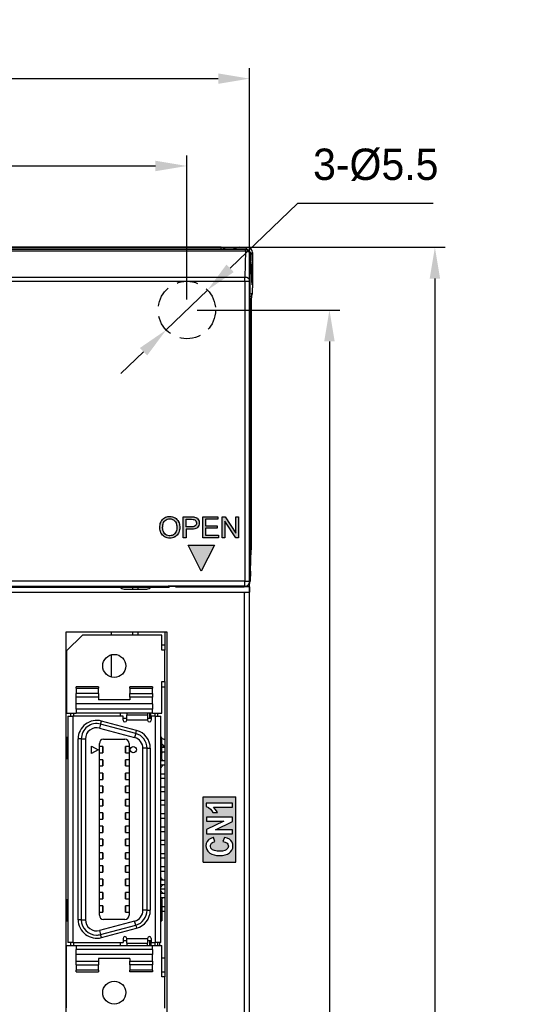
# Model space of a CAD drawing. Extents: x 14074 to 14381, y -3030 to -2703.
# Tile 25 of 27: x 14123 to 14171, y -2800 to -2705. Entities that reach past the tile are written whole.
import ezdxf

# ---------------------------------------------------------------- set-up
doc = ezdxf.new("R2010")
doc.units = 0
doc.linetypes.add('ACISOTGL', pattern=[3, 2, -1])
doc.linetypes.add('DASHED2', pattern=[9.525, 6.35, -3.175])
doc.layers.get('DEFPOINTS').update_dxf_attribs({"color": 8, "linetype": 'CONTINUOUS'})
doc.layers.add('TEXT', color=2, linetype='CONTINUOUS')
doc.layers.add('圖層1', color=3, linetype='DASHED2')
doc.styles.get("Standard").update_dxf_attribs({"font": 'PMingLiU.ttf'})
doc.dimstyles.new('ISO-25', dxfattribs={"dimtxt": 3, "dimasz": 3, "dimexe": 1, "dimexo": 1, "dimgap": 2, "dimtad": 2, "dimtih": 1, "dimtoh": 1, "dimtxsty": 'STANDARD', "dimcen": 0, "dimclrd": 256, "dimclre": 256, "dimclrt": 256, "dimazin": 3, "dimtfac": 1, "dimtmove": 0, "dimatfit": 3})

# ---------------------------------------------------------------- blocks, each defined once
blk = doc.blocks.new('*D5')
at = {"layer": 'DEFPOINTS', "color": 0}
for p in [(14138.498, -2719.393), (14138.498, -2733.175), (14080.498, -2883.175)]:
    blk.add_point(p, dxfattribs=at)
at = {"layer": 'TEXT', "color": 7}
for p, q in [((14080.498, -2882.175), (14080.498, -2718.393)), ((14138.498, -2732.175), (14138.498, -2718.393)), ((14083.498, -2719.393), (14135.498, -2719.393))]:
    blk.add_line(p, q, dxfattribs=at)
for points in [[(14083.498, -2718.893), (14083.498, -2719.893), (14080.498, -2719.393)], [(14135.498, -2718.893), (14135.498, -2719.893), (14138.498, -2719.393)]]:
    blk.add_solid(points, dxfattribs=at)
at = {"layer": 'TEXT', "color": 7, "insert": (14109.498, -2715.695), "char_height": 3, "attachment_point": 5}
blk.add_mtext('58', dxfattribs=at)
blk = doc.blocks.new('*D6')
at = {"layer": 'DEFPOINTS', "color": 0}
for p in [(14144.498, -2711.035), (14074.498, -2750.925), (14144.498, -2763.384)]:
    blk.add_point(p, dxfattribs=at)
at = {"layer": 'TEXT', "color": 7}
for p, q in [((14074.498, -2749.925), (14074.498, -2710.035)), ((14144.498, -2762.384), (14144.498, -2710.035)), ((14077.498, -2711.035), (14141.498, -2711.035))]:
    blk.add_line(p, q, dxfattribs=at)
for points in [[(14077.498, -2710.535), (14077.498, -2711.535), (14074.498, -2711.035)], [(14141.498, -2710.535), (14141.498, -2711.535), (14144.498, -2711.035)]]:
    blk.add_solid(points, dxfattribs=at)
at = {"layer": 'TEXT', "color": 7, "insert": (14109.498, -2707.365), "char_height": 3, "attachment_point": 5}
blk.add_mtext('70', dxfattribs=at)
blk = doc.blocks.new('*D7')
at = {"layer": 'DEFPOINTS', "color": 0}
for p in [(14138.498, -2733.175), (14080.498, -2883.175), (14152.144, -2883.175)]:
    blk.add_point(p, dxfattribs=at)
at = {"layer": 'TEXT', "color": 7}
for p, q in [((14139.498, -2733.175), (14153.144, -2733.175)), ((14152.144, -2736.175), (14152.144, -2880.175)), ((14081.498, -2883.175), (14153.144, -2883.175))]:
    blk.add_line(p, q, dxfattribs=at)
for points in [[(14151.644, -2736.175), (14152.644, -2736.175), (14152.144, -2733.175)], [(14151.644, -2880.175), (14152.644, -2880.175), (14152.144, -2883.175)]]:
    blk.add_solid(points, dxfattribs=at)
at = {"layer": 'TEXT', "color": 7, "insert": (14157.008, -2808.175), "char_height": 3, "attachment_point": 5}
blk.add_mtext('150', dxfattribs=at)
blk = doc.blocks.new('*D8')
at = {"layer": 'DEFPOINTS', "color": 0}
for p in [(14106.056, -2727.175), (14106.056, -2889.175), (14162.235, -2889.175)]:
    blk.add_point(p, dxfattribs=at)
at = {"layer": 'TEXT', "color": 7}
for p, q in [((14107.056, -2727.175), (14163.235, -2727.175)), ((14162.235, -2730.175), (14162.235, -2886.175)), ((14107.056, -2889.175), (14163.235, -2889.175))]:
    blk.add_line(p, q, dxfattribs=at)
for points in [[(14161.735, -2730.175), (14162.735, -2730.175), (14162.235, -2727.175)], [(14161.735, -2886.175), (14162.735, -2886.175), (14162.235, -2889.175)]]:
    blk.add_solid(points, dxfattribs=at)
at = {"layer": 'TEXT', "color": 7, "insert": (14167.1, -2808.175), "char_height": 3, "attachment_point": 5}
blk.add_mtext('162', dxfattribs=at)
blk = doc.blocks.new('*D9')
at = {"layer": 'DEFPOINTS', "color": 0}
for p in [(14140.479, -2731.268), (14136.518, -2735.083)]:
    blk.add_point(p, dxfattribs=at)
at = {"layer": 'TEXT', "color": 7}
for p, q in [((14149.078, -2722.984), (14142.639, -2729.186)), ((14162.08, -2722.984), (14149.078, -2722.984)), ((14136.518, -2735.083), (14140.479, -2731.268)), ((14134.357, -2737.164), (14132.196, -2739.246))]:
    blk.add_line(p, q, dxfattribs=at)
for points in [[(14142.292, -2728.826), (14142.986, -2729.546), (14140.479, -2731.268)], [(14134.01, -2736.804), (14134.704, -2737.525), (14136.518, -2735.083)]]:
    blk.add_solid(points, dxfattribs=at)
at = {"layer": 'TEXT', "color": 7, "insert": (14156.579, -2719.286), "char_height": 3, "attachment_point": 5}
blk.add_mtext('3-%%C5.5', dxfattribs=at)

msp = doc.modelspace()

# ---------------------------------------------------------------- hatches: boundary and pattern name
at = {"layer": '圖層1'}
h = msp.add_hatch(color=256, dxfattribs=at)
h.paths.add_polyline_path([(14136.815, -2752.931), (14136.868, -2752.929), (14136.992, -2752.936), (14137.113, -2752.958), (14137.227, -2752.994), (14137.335, -2753.044), (14137.366, -2753.062), (14137.465, -2753.131), (14137.554, -2753.213), (14137.63, -2753.305), (14137.695, -2753.411), (14137.705, -2753.431), (14137.751, -2753.538), (14137.785, -2753.651), (14137.808, -2753.772), (14137.819, -2753.897), (14137.821, -2753.968), (14137.815, -2754.097), (14137.798, -2754.219), (14137.769, -2754.337), (14137.729, -2754.447), (14137.699, -2754.511), (14137.634, -2754.619), (14137.559, -2754.714), (14137.471, -2754.795), (14137.372, -2754.863), (14137.351, -2754.876), (14137.24, -2754.927), (14137.126, -2754.966), (14137.008, -2754.99), (14136.885, -2754.999), (14136.866, -2754.999), (14136.739, -2754.992), (14136.62, -2754.97), (14136.505, -2754.934), (14136.398, -2754.884), (14136.362, -2754.863), (14136.261, -2754.792), (14136.174, -2754.709), (14136.098, -2754.616), (14136.035, -2754.511), (14136.025, -2754.49), (14135.978, -2754.377), (14135.942, -2754.261), (14135.92, -2754.142), (14135.91, -2754.02), (14135.91, -2753.991), (14135.916, -2753.854), (14135.932, -2753.725), (14135.959, -2753.606), (14135.996, -2753.494), (14136.045, -2753.392), (14136.105, -2753.299), (14136.175, -2753.213), (14136.177, -2753.211), (14136.264, -2753.13), (14136.359, -2753.062), (14136.462, -2753.009), (14136.572, -2752.969), (14136.69, -2752.943)])
h.paths.add_polyline_path([(14136.865, -2754.772), (14136.793, -2754.769), (14136.676, -2754.748), (14136.567, -2754.706), (14136.468, -2754.645), (14136.377, -2754.564), (14136.369, -2754.554), (14136.302, -2754.466), (14136.25, -2754.365), (14136.213, -2754.253), (14136.19, -2754.13), (14136.183, -2753.995), (14136.187, -2753.877), (14136.203, -2753.74), (14136.23, -2753.62), (14136.27, -2753.514), (14136.322, -2753.425), (14136.386, -2753.35), (14136.426, -2753.313), (14136.525, -2753.246), (14136.631, -2753.197), (14136.746, -2753.167), (14136.869, -2753.157), (14136.881, -2753.157), (14137.004, -2753.17), (14137.119, -2753.203), (14137.226, -2753.257), (14137.236, -2753.264), (14137.328, -2753.339), (14137.405, -2753.431), (14137.467, -2753.54), (14137.491, -2753.6), (14137.523, -2753.713), (14137.543, -2753.835), (14137.548, -2753.967), (14137.547, -2754.013), (14137.537, -2754.147), (14137.511, -2754.271), (14137.474, -2754.38), (14137.422, -2754.477), (14137.356, -2754.563), (14137.303, -2754.615), (14137.209, -2754.683), (14137.103, -2754.734), (14136.99, -2754.762)], flags=16)
h.paths.add_polyline_path([(14138.162, -2752.965), (14138.916, -2752.965), (14139.061, -2752.968), (14139.175, -2752.978), (14139.22, -2752.985), (14139.344, -2753.017), (14139.449, -2753.067), (14139.466, -2753.077), (14139.552, -2753.156), (14139.621, -2753.26), (14139.627, -2753.27), (14139.667, -2753.383), (14139.686, -2753.504), (14139.687, -2753.544), (14139.676, -2753.669), (14139.644, -2753.783), (14139.592, -2753.888), (14139.525, -2753.974), (14139.453, -2754.036), (14139.363, -2754.084), (14139.254, -2754.119), (14139.127, -2754.142), (14138.979, -2754.152), (14138.426, -2754.152), (14138.426, -2754.964), (14138.162, -2754.964)])
h.paths.add_polyline_path([(14138.426, -2753.917), (14138.426, -2753.201), (14138.94, -2753.201), (14139.089, -2753.206), (14139.184, -2753.219), (14139.264, -2753.253), (14139.352, -2753.336), (14139.396, -2753.428), (14139.415, -2753.551), (14139.41, -2753.619), (14139.376, -2753.732), (14139.306, -2753.821), (14139.293, -2753.831), (14139.205, -2753.878), (14139.089, -2753.907), (14138.943, -2753.917)], flags=16)
h.paths.add_polyline_path([(14140.028, -2752.965), (14141.473, -2752.965), (14141.473, -2753.201), (14140.293, -2753.201), (14140.293, -2753.813), (14141.398, -2753.813), (14141.398, -2754.049), (14140.293, -2754.049), (14140.293, -2754.729), (14141.52, -2754.729), (14141.52, -2754.964), (14140.028, -2754.964)])
h.paths.add_polyline_path([(14143.184, -2754.964), (14142.135, -2753.393), (14142.135, -2754.964), (14141.881, -2754.964), (14141.881, -2752.965), (14142.154, -2752.965), (14143.203, -2754.536), (14143.203, -2752.965), (14143.457, -2752.965), (14143.457, -2754.964)])
h.paths.add_polyline_path([(14141.133, -2755.675), (14139.883, -2758.175), (14138.633, -2755.675)])
h = msp.add_hatch(color=256, dxfattribs=at)
h.paths.add_polyline_path([(14140.059, -2779.752), (14143.183, -2779.752), (14143.183, -2785.999), (14140.059, -2785.999)])
h.paths.add_polyline_path([(14142.106, -2783.635), (14141.95, -2784.025), (14142.164, -2784.083), (14142.353, -2784.194), (14142.418, -2784.272), (14142.476, -2784.466), (14142.431, -2784.668), (14142.275, -2784.824), (14142.145, -2784.889), (14141.905, -2784.941), (14141.599, -2784.96), (14141.392, -2784.947), (14141.138, -2784.902), (14140.956, -2784.817), (14140.95, -2784.817), (14140.807, -2784.661), (14140.755, -2784.46), (14140.768, -2784.363), (14140.872, -2784.187), (14140.943, -2784.122), (14141.177, -2784.038), (14141.06, -2783.642), (14141.034, -2783.642), (14140.781, -2783.726), (14140.599, -2783.843), (14140.567, -2783.875), (14140.43, -2784.038), (14140.353, -2784.226), (14140.327, -2784.44), (14140.34, -2784.596), (14140.398, -2784.791), (14140.508, -2784.966), (14140.671, -2785.116), (14140.69, -2785.129), (14140.879, -2785.239), (14141.099, -2785.311), (14141.353, -2785.356), (14141.638, -2785.376), (14141.911, -2785.356), (14142.164, -2785.311), (14142.385, -2785.233), (14142.567, -2785.116), (14142.677, -2785.025), (14142.807, -2784.863), (14142.885, -2784.674), (14142.911, -2784.466), (14142.892, -2784.291), (14142.827, -2784.096), (14142.71, -2783.934), (14142.574, -2783.817), (14142.366, -2783.713)], flags=16)
h.paths.add_polyline_path([(14142.866, -2781.7), (14140.366, -2781.7), (14140.366, -2782.077), (14142.035, -2782.077), (14140.366, -2782.888), (14140.366, -2783.284), (14142.866, -2783.284), (14142.866, -2782.908), (14141.236, -2782.908), (14142.866, -2782.103)], flags=16)
h.paths.add_polyline_path([(14141.223, -2780.921), (14141.06, -2780.758), (14142.866, -2780.758), (14142.866, -2780.375), (14140.359, -2780.375), (14140.359, -2780.687), (14140.567, -2780.778), (14140.755, -2780.927), (14140.892, -2781.083), (14140.989, -2781.258), (14141.424, -2781.258), (14141.346, -2781.096)], flags=16)

# ---------------------------------------------------------------- linework, layer by layer
at = {"layer": 'TEXT', "color": 7}
for p, q in [((14143.141, -2727.342), (14096.455, -2727.342)), ((14141.798, -2727.175), (14097.208, -2727.175)), ((14141.798, -2727.342), (14141.798, -2727.175)), ((14141.798, -2727.175), (14143.498, -2727.175)), ((14143.141, -2727.342), (14143.285, -2727.185)), ((14143.285, -2727.185), (14143.285, -2727.185)), ((14143.285, -2727.185), (14144.285, -2727.185)), ((14144.285, -2727.185), (14143.285, -2727.185)), ((14144.285, -2727.185), (14144.115, -2727.371)), ((14144.285, -2727.185), (14144.285, -2727.185)), ((14144.115, -2727.371), (14095.481, -2727.371)), ((14095.481, -2727.518), (14144.115, -2727.518)), ((14144.115, -2727.518), (14144.049, -2730.048)), ((14144.115, -2727.518), (14144.115, -2727.371)), ((14144.549, -2730.401), (14144.615, -2727.871)), ((14144.615, -2727.871), (14144.785, -2727.685)), ((14144.785, -2727.685), (14144.785, -2730.461)), ((14144.785, -2730.461), (14144.785, -2727.685)), ((14144.049, -2730.048), (14095.547, -2730.048)), ((14144.049, -2730.402), (14144.049, -2730.048)), ((14095.547, -2730.402), (14144.049, -2730.402)), ((14144.049, -2730.402), (14144.049, -2759.103)), ((14144.549, -2759.102), (14144.549, -2730.401)), ((14144.785, -2730.461), (14144.753, -2731.63)), ((14144.785, -2730.474), (14144.753, -2731.643)), ((14144.678, -2731.562), (14144.654, -2732.477)), ((14144.678, -2731.58), (14144.654, -2732.483)), ((14144.753, -2731.63), (14144.678, -2731.562)), ((14144.654, -2732.477), (14144.654, -2756.112)), ((14144.654, -2756.101), (14144.654, -2732.482)), ((14144.589, -2758.176), (14144.654, -2756.112)), ((14144.588, -2758.206), (14144.564, -2759.116)), ((14144.049, -2759.103), (14095.547, -2759.103)), ((14144.049, -2759.602), (14144.049, -2759.103)), ((14144.498, -2759.675), (14144.498, -2759.348)), ((14144.564, -2759.116), (14144.549, -2759.102)), ((14093.998, -2760.175), (14144.498, -2760.175)), ((14095.547, -2759.602), (14144.049, -2759.602)), ((14095.798, -2759.685), (14136.798, -2759.685)), ((14143.998, -2760.188), (14121.485, -2760.188)), ((14132.498, -2759.875), (14134.666, -2759.875)), ((14133.298, -2759.685), (14133.298, -2759.875)), ((14133.797, -2759.685), (14133.797, -2759.875)), ((14144.052, -2759.604), (14136.709, -2759.604)), ((14136.709, -2759.604), (14136.798, -2759.685)), ((14136.798, -2759.604), (14136.798, -2759.685)), ((14137.398, -2759.604), (14137.398, -2759.675)), ((14137.398, -2759.675), (14143.998, -2759.675)), ((14143.998, -2759.604), (14143.998, -2759.675)), ((14144.498, -2759.675), (14143.998, -2759.675)), ((14143.998, -2760.188), (14143.998, -2885.968)), ((14144.049, -2759.602), (14144.052, -2759.604)), ((14144.498, -2759.675), (14144.498, -2760.175)), ((14144.498, -2885.968), (14144.498, -2760.175)), ((14126.948, -2801.775), (14126.948, -2763.975)), ((14126.948, -2763.975), (14136.598, -2763.975)), ((14131.298, -2764.275), (14131.298, -2763.975)), ((14133.298, -2763.975), (14133.298, -2764.275)), ((14133.797, -2763.975), (14133.797, -2764.275)), ((14136.398, -2763.975), (14136.398, -2765.725)), ((14136.598, -2763.975), (14136.598, -2801.775)), ((14126.998, -2765.775), (14128.498, -2764.275)), ((14136.098, -2764.275), (14128.498, -2764.275)), ((14136.098, -2765.725), (14136.098, -2764.275)), ((14126.998, -2765.775), (14126.998, -2771.735)), ((14136.098, -2765.225), (14136.398, -2765.225)), ((14136.398, -2765.725), (14136.098, -2765.725)), ((14136.398, -2768.725), (14136.398, -2765.725)), ((14131.298, -2768.297), (14131.298, -2766.154)), ((14136.098, -2771.735), (14136.098, -2768.725)), ((14136.098, -2768.725), (14136.398, -2768.725)), ((14136.398, -2768.725), (14136.398, -2796.985)), ((14127.898, -2769.372), (14127.898, -2769.225)), ((14130.048, -2769.225), (14127.898, -2769.225)), ((14127.898, -2769.372), (14127.898, -2769.879)), ((14127.898, -2769.372), (14130.048, -2769.372)), ((14130.048, -2769.225), (14130.048, -2769.372)), ((14130.048, -2769.879), (14130.048, -2769.372)), ((14133.048, -2769.372), (14133.048, -2769.225)), ((14135.198, -2769.225), (14133.048, -2769.225)), ((14133.048, -2769.372), (14135.198, -2769.372)), ((14133.048, -2769.372), (14133.048, -2769.879)), ((14135.198, -2769.225), (14135.198, -2769.372)), ((14135.198, -2769.879), (14135.198, -2769.372)), ((14136.098, -2769.225), (14136.398, -2769.225)), ((14126.998, -2770.175), (14126.948, -2770.175)), ((14130.048, -2769.879), (14127.898, -2769.879)), ((14127.898, -2770.232), (14127.898, -2769.879)), ((14130.048, -2770.232), (14127.898, -2770.232)), ((14127.898, -2770.857), (14127.898, -2770.232)), ((14130.048, -2769.879), (14130.048, -2770.232)), ((14130.048, -2770.232), (14130.048, -2770.475)), ((14133.048, -2770.475), (14130.048, -2770.475)), ((14133.048, -2770.232), (14133.048, -2769.879)), ((14133.048, -2769.879), (14135.198, -2769.879)), ((14133.048, -2770.232), (14133.048, -2770.475)), ((14135.198, -2770.232), (14133.048, -2770.232)), ((14135.198, -2769.879), (14135.198, -2770.232)), ((14135.198, -2770.857), (14135.198, -2770.232)), ((14126.998, -2771.136), (14126.948, -2771.136)), ((14135.198, -2770.857), (14127.898, -2770.857)), ((14127.898, -2771.355), (14127.898, -2770.857)), ((14127.898, -2771.355), (14127.898, -2771.735)), ((14135.198, -2771.355), (14127.898, -2771.355)), ((14135.198, -2770.857), (14135.198, -2771.355)), ((14135.198, -2771.735), (14135.198, -2771.355)), ((14126.998, -2771.735), (14127.898, -2771.735)), ((14127.098, -2772.04), (14127.598, -2772.04)), ((14127.098, -2772.04), (14127.098, -2793.68)), ((14127.388, -2772.04), (14127.388, -2771.735)), ((14132.398, -2772.04), (14127.598, -2772.04)), ((14127.598, -2772.04), (14127.598, -2793.68)), ((14127.638, -2771.735), (14127.638, -2772.04)), ((14135.198, -2771.735), (14127.898, -2771.735)), ((14130.249, -2772.79), (14130.326, -2772.501)), ((14133.686, -2773.401), (14130.326, -2772.501)), ((14132.138, -2772.04), (14132.138, -2771.735)), ((14132.398, -2772.415), (14132.398, -2772.04)), ((14132.398, -2772.225), (14132.748, -2772.225)), ((14132.748, -2771.735), (14132.748, -2771.95)), ((14132.748, -2772.415), (14132.748, -2771.95)), ((14134.748, -2771.95), (14132.748, -2771.95)), ((14134.748, -2772.415), (14132.748, -2772.415)), ((14134.748, -2771.735), (14134.748, -2771.95)), ((14134.748, -2771.95), (14134.748, -2772.415)), ((14134.748, -2772.225), (14135.038, -2772.225)), ((14134.938, -2771.735), (14134.938, -2772.225)), ((14135.038, -2772.225), (14135.038, -2771.735)), ((14135.498, -2772.04), (14135.098, -2772.04)), ((14135.098, -2772.04), (14135.098, -2772.415)), ((14135.198, -2771.735), (14136.098, -2771.735)), ((14135.458, -2772.04), (14135.458, -2771.735)), ((14135.498, -2772.04), (14135.998, -2772.04)), ((14135.498, -2793.68), (14135.498, -2772.04)), ((14135.708, -2772.04), (14135.708, -2771.735)), ((14135.998, -2793.68), (14135.998, -2772.04)), ((14130.249, -2772.79), (14130.145, -2773.177)), ((14130.145, -2773.177), (14133.505, -2774.077)), ((14133.609, -2773.691), (14130.249, -2772.79)), ((14133.609, -2773.691), (14133.686, -2773.401)), ((14127.098, -2774.085), (14126.998, -2774.085)), ((14126.998, -2774.085), (14126.998, -2776.085)), ((14128.098, -2791.51), (14128.098, -2774.21)), ((14128.398, -2774.21), (14128.098, -2774.21)), ((14128.398, -2774.21), (14128.798, -2774.21)), ((14128.398, -2774.21), (14128.398, -2791.51)), ((14128.798, -2774.21), (14128.798, -2791.51)), ((14130.528, -2774.24), (14132.568, -2774.24)), ((14133.609, -2773.691), (14133.505, -2774.077)), ((14136.098, -2774.085), (14135.998, -2774.085)), ((14136.098, -2776.085), (14136.098, -2774.085)), ((14129.378, -2774.895), (14130.028, -2775.245)), ((14129.378, -2775.595), (14129.378, -2774.895)), ((14130.028, -2775.245), (14129.378, -2775.595)), ((14129.555, -2774.99), (14129.555, -2774.99)), ((14129.802, -2775.124), (14129.802, -2775.124)), ((14129.802, -2775.367), (14129.802, -2775.367)), ((14130.128, -2791.08), (14130.128, -2774.64)), ((14130.459, -2774.94), (14130.128, -2774.94)), ((14130.469, -2774.94), (14130.459, -2774.94)), ((14130.459, -2775.54), (14130.459, -2774.94)), ((14130.469, -2774.94), (14130.469, -2775.54)), ((14132.637, -2774.94), (14132.628, -2774.94)), ((14132.628, -2775.54), (14132.628, -2774.94)), ((14132.968, -2774.94), (14132.637, -2774.94)), ((14132.637, -2774.94), (14132.637, -2775.54)), ((14132.968, -2774.64), (14132.968, -2791.08)), ((14134.298, -2790.61), (14134.298, -2775.111)), ((14134.698, -2775.111), (14134.298, -2775.111)), ((14134.698, -2775.111), (14134.998, -2775.111)), ((14134.698, -2790.61), (14134.698, -2775.111)), ((14134.998, -2775.111), (14134.998, -2790.61)), ((14136.398, -2775.04), (14136.098, -2775.04)), ((14126.998, -2776.085), (14127.098, -2776.085)), ((14129.573, -2775.49), (14129.573, -2775.49)), ((14130.128, -2775.54), (14130.459, -2775.54)), ((14130.459, -2776.2), (14130.128, -2776.2)), ((14130.459, -2775.54), (14130.469, -2775.54)), ((14130.469, -2776.2), (14130.459, -2776.2)), ((14130.459, -2776.8), (14130.459, -2776.2)), ((14130.469, -2776.2), (14130.469, -2776.8)), ((14132.628, -2775.54), (14132.637, -2775.54)), ((14132.637, -2776.2), (14132.628, -2776.2)), ((14132.628, -2776.8), (14132.628, -2776.2)), ((14132.637, -2775.54), (14132.968, -2775.54)), ((14132.968, -2776.2), (14132.637, -2776.2)), ((14132.637, -2776.2), (14132.637, -2776.8)), ((14135.998, -2776.085), (14136.098, -2776.085)), ((14136.398, -2776.3), (14135.998, -2776.3)), ((14136.098, -2775.44), (14136.398, -2775.44)), ((14130.128, -2776.8), (14130.459, -2776.8)), ((14130.459, -2776.8), (14130.469, -2776.8)), ((14132.628, -2776.8), (14132.637, -2776.8)), ((14132.637, -2776.8), (14132.968, -2776.8)), ((14135.998, -2776.7), (14136.398, -2776.7)), ((14130.459, -2777.48), (14130.128, -2777.48)), ((14130.128, -2778.08), (14130.459, -2778.08)), ((14130.469, -2777.48), (14130.459, -2777.48)), ((14130.459, -2778.08), (14130.459, -2777.48)), ((14130.459, -2778.08), (14130.469, -2778.08)), ((14130.469, -2777.48), (14130.469, -2778.08)), ((14132.637, -2777.48), (14132.628, -2777.48)), ((14132.628, -2778.08), (14132.628, -2777.48)), ((14132.628, -2778.08), (14132.637, -2778.08)), ((14132.968, -2777.48), (14132.637, -2777.48)), ((14132.637, -2777.48), (14132.637, -2778.08)), ((14132.637, -2778.08), (14132.968, -2778.08)), ((14136.398, -2777.58), (14135.998, -2777.58)), ((14135.998, -2777.98), (14136.398, -2777.98)), ((14130.459, -2778.74), (14130.128, -2778.74)), ((14130.469, -2778.74), (14130.459, -2778.74)), ((14130.459, -2779.34), (14130.459, -2778.74)), ((14130.469, -2778.74), (14130.469, -2779.34)), ((14132.637, -2778.74), (14132.628, -2778.74)), ((14132.628, -2779.34), (14132.628, -2778.74)), ((14132.968, -2778.74), (14132.637, -2778.74)), ((14132.637, -2778.74), (14132.637, -2779.34)), ((14136.398, -2778.84), (14135.998, -2778.84)), ((14130.128, -2779.34), (14130.459, -2779.34)), ((14130.459, -2780.02), (14130.128, -2780.02)), ((14130.459, -2779.34), (14130.469, -2779.34)), ((14130.469, -2780.02), (14130.459, -2780.02)), ((14130.459, -2780.62), (14130.459, -2780.02)), ((14130.469, -2780.02), (14130.469, -2780.62)), ((14132.628, -2779.34), (14132.637, -2779.34)), ((14132.637, -2780.02), (14132.628, -2780.02)), ((14132.628, -2780.62), (14132.628, -2780.02)), ((14132.637, -2779.34), (14132.968, -2779.34)), ((14132.968, -2780.02), (14132.637, -2780.02)), ((14132.637, -2780.02), (14132.637, -2780.62)), ((14135.998, -2779.24), (14136.398, -2779.24)), ((14130.128, -2780.62), (14130.459, -2780.62)), ((14130.459, -2780.62), (14130.469, -2780.62)), ((14132.628, -2780.62), (14132.637, -2780.62)), ((14132.637, -2780.62), (14132.968, -2780.62)), ((14136.398, -2780.12), (14135.998, -2780.12)), ((14135.998, -2780.52), (14136.398, -2780.52)), ((14130.459, -2781.28), (14130.128, -2781.28)), ((14130.128, -2781.88), (14130.459, -2781.88)), ((14130.469, -2781.28), (14130.459, -2781.28)), ((14130.459, -2781.88), (14130.459, -2781.28)), ((14130.459, -2781.88), (14130.469, -2781.88)), ((14130.469, -2781.28), (14130.469, -2781.88)), ((14132.637, -2781.28), (14132.628, -2781.28)), ((14132.628, -2781.88), (14132.628, -2781.28)), ((14132.628, -2781.88), (14132.637, -2781.88)), ((14132.968, -2781.28), (14132.637, -2781.28)), ((14132.637, -2781.28), (14132.637, -2781.88)), ((14132.637, -2781.88), (14132.968, -2781.88)), ((14136.398, -2781.38), (14135.998, -2781.38)), ((14135.998, -2781.78), (14136.398, -2781.78)), ((14130.459, -2782.56), (14130.128, -2782.56)), ((14130.469, -2782.56), (14130.459, -2782.56)), ((14130.459, -2783.16), (14130.459, -2782.56)), ((14130.469, -2782.56), (14130.469, -2783.16)), ((14132.637, -2782.56), (14132.628, -2782.56)), ((14132.628, -2783.16), (14132.628, -2782.56)), ((14132.968, -2782.56), (14132.637, -2782.56)), ((14132.637, -2782.56), (14132.637, -2783.16)), ((14136.398, -2782.66), (14135.998, -2782.66)), ((14130.128, -2783.16), (14130.459, -2783.16)), ((14130.459, -2783.82), (14130.128, -2783.82)), ((14130.459, -2783.16), (14130.469, -2783.16)), ((14130.469, -2783.82), (14130.459, -2783.82)), ((14130.459, -2784.42), (14130.459, -2783.82)), ((14130.469, -2783.82), (14130.469, -2784.42)), ((14132.628, -2783.16), (14132.637, -2783.16)), ((14132.637, -2783.82), (14132.628, -2783.82)), ((14132.628, -2784.42), (14132.628, -2783.82)), ((14132.637, -2783.16), (14132.968, -2783.16)), ((14132.968, -2783.82), (14132.637, -2783.82)), ((14132.637, -2783.82), (14132.637, -2784.42)), ((14135.998, -2783.06), (14136.398, -2783.06)), ((14130.128, -2784.42), (14130.459, -2784.42)), ((14130.459, -2784.42), (14130.469, -2784.42)), ((14132.628, -2784.42), (14132.637, -2784.42)), ((14132.637, -2784.42), (14132.968, -2784.42)), ((14136.398, -2783.92), (14135.998, -2783.92)), ((14135.998, -2784.32), (14136.398, -2784.32)), ((14130.459, -2785.1), (14130.128, -2785.1)), ((14130.128, -2785.7), (14130.459, -2785.7)), ((14130.469, -2785.1), (14130.459, -2785.1)), ((14130.459, -2785.7), (14130.459, -2785.1)), ((14130.459, -2785.7), (14130.469, -2785.7)), ((14130.469, -2785.1), (14130.469, -2785.7)), ((14132.637, -2785.1), (14132.628, -2785.1)), ((14132.628, -2785.7), (14132.628, -2785.1)), ((14132.628, -2785.7), (14132.637, -2785.7)), ((14132.968, -2785.1), (14132.637, -2785.1)), ((14132.637, -2785.1), (14132.637, -2785.7)), ((14132.637, -2785.7), (14132.968, -2785.7)), ((14136.398, -2785.2), (14135.998, -2785.2)), ((14135.998, -2785.6), (14136.398, -2785.6)), ((14130.459, -2786.36), (14130.128, -2786.36)), ((14130.469, -2786.36), (14130.459, -2786.36)), ((14130.459, -2786.96), (14130.459, -2786.36)), ((14130.469, -2786.36), (14130.469, -2786.96)), ((14132.637, -2786.36), (14132.628, -2786.36)), ((14132.628, -2786.96), (14132.628, -2786.36)), ((14132.968, -2786.36), (14132.637, -2786.36)), ((14132.637, -2786.36), (14132.637, -2786.96)), ((14136.398, -2786.46), (14135.998, -2786.46)), ((14130.128, -2786.96), (14130.459, -2786.96)), ((14130.459, -2787.64), (14130.128, -2787.64)), ((14130.459, -2786.96), (14130.469, -2786.96)), ((14130.469, -2787.64), (14130.459, -2787.64)), ((14130.459, -2788.24), (14130.459, -2787.64)), ((14130.469, -2787.64), (14130.469, -2788.24)), ((14132.628, -2786.96), (14132.637, -2786.96)), ((14132.637, -2787.64), (14132.628, -2787.64)), ((14132.628, -2788.24), (14132.628, -2787.64)), ((14132.637, -2786.96), (14132.968, -2786.96)), ((14132.968, -2787.64), (14132.637, -2787.64)), ((14132.637, -2787.64), (14132.637, -2788.24)), ((14135.998, -2786.86), (14136.398, -2786.86)), ((14130.128, -2788.24), (14130.459, -2788.24)), ((14130.459, -2788.24), (14130.469, -2788.24)), ((14132.628, -2788.24), (14132.637, -2788.24)), ((14132.637, -2788.24), (14132.968, -2788.24)), ((14136.398, -2787.74), (14135.998, -2787.74)), ((14135.998, -2788.14), (14136.398, -2788.14)), ((14136.398, -2788.575), (14135.998, -2788.575)), ((14130.459, -2788.9), (14130.128, -2788.9)), ((14130.128, -2789.5), (14130.459, -2789.5)), ((14130.469, -2788.9), (14130.459, -2788.9)), ((14130.459, -2789.5), (14130.459, -2788.9)), ((14130.459, -2789.5), (14130.469, -2789.5)), ((14130.469, -2788.9), (14130.469, -2789.5)), ((14132.637, -2788.9), (14132.628, -2788.9)), ((14132.628, -2789.5), (14132.628, -2788.9)), ((14132.628, -2789.5), (14132.637, -2789.5)), ((14132.968, -2788.9), (14132.637, -2788.9)), ((14132.637, -2788.9), (14132.637, -2789.5)), ((14132.637, -2789.5), (14132.968, -2789.5)), ((14136.398, -2789), (14135.998, -2789)), ((14135.998, -2789.4), (14136.398, -2789.4)), ((14127.098, -2789.625), (14126.998, -2789.625)), ((14126.998, -2789.625), (14126.998, -2791.625)), ((14130.459, -2790.18), (14130.128, -2790.18)), ((14130.469, -2790.18), (14130.459, -2790.18)), ((14130.459, -2790.78), (14130.459, -2790.18)), ((14130.469, -2790.18), (14130.469, -2790.78)), ((14132.637, -2790.18), (14132.628, -2790.18)), ((14132.628, -2790.78), (14132.628, -2790.18)), ((14132.968, -2790.18), (14132.637, -2790.18)), ((14132.637, -2790.18), (14132.637, -2790.78)), ((14136.098, -2789.625), (14135.998, -2789.625)), ((14136.098, -2789.625), (14136.098, -2791.625)), ((14136.398, -2790.28), (14136.098, -2790.28)), ((14130.128, -2790.78), (14130.459, -2790.78)), ((14130.459, -2790.78), (14130.469, -2790.78)), ((14132.628, -2790.78), (14132.637, -2790.78)), ((14132.637, -2790.78), (14132.968, -2790.78)), ((14134.698, -2790.61), (14134.298, -2790.61)), ((14134.698, -2790.61), (14134.998, -2790.61)), ((14136.098, -2790.68), (14136.398, -2790.68)), ((14126.998, -2791.625), (14127.098, -2791.625)), ((14128.398, -2791.51), (14128.098, -2791.51)), ((14128.398, -2791.51), (14128.798, -2791.51)), ((14133.505, -2791.644), (14130.145, -2792.544)), ((14130.249, -2792.93), (14133.609, -2792.03)), ((14130.326, -2793.22), (14133.686, -2792.32)), ((14132.568, -2791.48), (14130.528, -2791.48)), ((14133.609, -2792.03), (14133.505, -2791.644)), ((14133.609, -2792.03), (14133.686, -2792.32)), ((14135.998, -2791.625), (14136.098, -2791.625)), ((14130.145, -2792.544), (14130.249, -2792.93)), ((14130.326, -2793.22), (14130.249, -2792.93)), ((14126.998, -2794.104), (14126.948, -2794.104)), ((14126.998, -2793.975), (14127.898, -2793.975)), ((14126.998, -2799.935), (14126.998, -2793.975)), ((14127.598, -2793.68), (14127.098, -2793.68)), ((14127.388, -2793.975), (14127.388, -2793.68)), ((14127.598, -2793.68), (14132.398, -2793.68)), ((14127.638, -2793.68), (14127.638, -2793.975)), ((14127.898, -2793.975), (14135.198, -2793.975)), ((14127.898, -2793.975), (14127.898, -2794.355)), ((14132.138, -2793.975), (14132.138, -2793.68)), ((14132.398, -2793.305), (14132.398, -2793.68)), ((14132.398, -2793.485), (14132.748, -2793.485)), ((14132.748, -2793.305), (14134.748, -2793.305)), ((14132.748, -2793.771), (14132.748, -2793.305)), ((14132.748, -2793.771), (14132.748, -2793.975)), ((14132.748, -2793.771), (14134.748, -2793.771)), ((14134.748, -2793.305), (14134.748, -2793.771)), ((14134.748, -2793.485), (14135.038, -2793.485)), ((14134.748, -2793.975), (14134.748, -2793.771)), ((14134.938, -2793.485), (14134.938, -2793.975)), ((14135.038, -2793.485), (14135.038, -2793.975)), ((14135.098, -2793.305), (14135.098, -2793.68)), ((14135.098, -2793.68), (14135.498, -2793.68)), ((14135.198, -2793.975), (14136.098, -2793.975)), ((14135.198, -2794.355), (14135.198, -2793.975)), ((14135.458, -2793.975), (14135.458, -2793.68)), ((14135.998, -2793.68), (14135.498, -2793.68)), ((14135.708, -2793.975), (14135.708, -2793.68)), ((14135.898, -2793.68), (14135.898, -2793.975)), ((14136.098, -2796.985), (14136.098, -2793.975)), ((14126.948, -2794.811), (14126.998, -2794.811)), ((14127.898, -2794.853), (14127.898, -2794.355)), ((14135.198, -2794.355), (14127.898, -2794.355)), ((14127.898, -2795.478), (14127.898, -2794.853)), ((14135.198, -2794.853), (14127.898, -2794.853)), ((14135.198, -2794.355), (14135.198, -2794.853)), ((14135.198, -2795.478), (14135.198, -2794.853)), ((14136.098, -2795.165), (14136.398, -2795.165)), ((14127.898, -2795.832), (14127.898, -2795.478)), ((14127.898, -2795.478), (14130.048, -2795.478)), ((14127.898, -2795.832), (14127.898, -2796.339)), ((14127.898, -2795.832), (14130.048, -2795.832)), ((14130.048, -2795.235), (14130.048, -2795.478)), ((14133.048, -2795.235), (14130.048, -2795.235)), ((14130.048, -2795.478), (14130.048, -2795.832)), ((14130.048, -2796.339), (14130.048, -2795.832)), ((14133.048, -2795.235), (14133.048, -2795.478)), ((14133.048, -2795.478), (14135.198, -2795.478)), ((14133.048, -2795.832), (14133.048, -2795.478)), ((14133.048, -2795.832), (14133.048, -2796.339)), ((14135.198, -2795.832), (14133.048, -2795.832)), ((14135.198, -2795.478), (14135.198, -2795.832)), ((14135.198, -2796.339), (14135.198, -2795.832)), ((14127.898, -2796.485), (14127.898, -2796.339)), ((14130.048, -2796.339), (14127.898, -2796.339)), ((14127.898, -2796.485), (14130.048, -2796.485)), ((14130.048, -2796.339), (14130.048, -2796.485)), ((14133.048, -2796.485), (14133.048, -2796.339)), ((14135.198, -2796.339), (14133.048, -2796.339)), ((14135.198, -2796.485), (14133.048, -2796.485)), ((14135.198, -2796.339), (14135.198, -2796.485)), ((14136.098, -2796.485), (14136.398, -2796.485)), ((14136.398, -2796.985), (14136.098, -2796.985)), ((14136.398, -2799.985), (14136.398, -2796.985))]:
    msp.add_line(p, q, dxfattribs=at)
at = {"layer": 'TEXT', "color": 7, "linetype": 'ACISOTGL'}
msp.add_circle((14138.498, -2733.175), 2.75, dxfattribs=at)
at = {"layer": 'TEXT', "color": 7}
for centre, radius in [((14131.548, -2767.225), 1.1), ((14133.368, -2775.245), 0.3), ((14131.548, -2798.485), 1.1)]:
    msp.add_circle(centre, radius, dxfattribs=at)
for centre, radius, start, end in [((14141.798, -2727.675), 0.5, 41.75533, 90), ((14143.285, -2727.685), 0.5, 90, 136.75923), ((14143.498, -2728.175), 1, 82.07222, 90), ((14144.285, -2727.685), 0.5, 0, 90), ((14144.285, -2730.461), 0.5, 358.46412, 0), ((14144.253, -2731.63), 0.5, 326.19091, 358.46412), ((14132.498, -2759.375), 0.5, 218.28837, 270), ((14134.666, -2759.375), 0.5, 270, 321.71163), ((14129.868, -2774.21), 1.77, 74.99992, 180.00018), ((14132.573, -2772.415), 0.175, 180, 0), ((14134.923, -2772.415), 0.175, 180, 0), ((14129.868, -2774.21), 1.47, 75, 180), ((14129.868, -2774.21), 1.07, 75, 180), ((14133.228, -2775.111), 1.77, 0.00001, 74.99997), ((14130.528, -2774.64), 0.4, 90, 180), ((14132.568, -2774.64), 0.4, 0, 90), ((14133.228, -2775.111), 1.07, 0, 75), ((14133.228, -2775.111), 1.47, 0, 75), ((14135.898, -2775.175), 1, 60, 78.46304), ((14135.898, -2775.175), 0.5, 15.66427, 66.42182), ((14135.798, -2775.14), 0.4, 14.47751, 41.40962), ((14135.798, -2776.41), 0.4, 15.96201, 54.34091), ((14135.798, -2775.34), 0.4, 318.59038, 345.52249), ((14135.798, -2776.61), 0.4, 300, 346.99712), ((14135.798, -2787.84), 0.4, 14.47751, 60), ((14135.798, -2788.04), 0.4, 300, 345.52249), ((14135.798, -2789.11), 0.4, 15.96201, 60), ((14135.798, -2789.31), 0.4, 308.04751, 346.99712), ((14130.528, -2791.08), 0.4, 180, 270), ((14132.568, -2791.08), 0.4, 270, 0), ((14133.228, -2790.61), 1.07, 285, 0), ((14133.228, -2790.61), 1.47, 285, 0), ((14133.228, -2790.61), 1.77, 285.00001, 359.99997), ((14129.868, -2791.51), 1.77, 179.99982, 285.00018), ((14129.868, -2791.51), 1.47, 180, 270), ((14129.868, -2791.51), 1.07, 180, 285), ((14129.868, -2791.51), 1.47, 270, 285), ((14132.573, -2793.305), 0.175, 0, 180), ((14134.923, -2793.305), 0.175, 0, 180)]:
    msp.add_arc(centre, radius, start, end, dxfattribs=at)
for centre, major_axis, ratio, start_param, end_param in [((14143.285, -2727.685), (-0.369, 0.337), 0.999247, 5.452311, 6.268777), ((14144.285, -2727.685), (-0.369, 0.337), 0.999247, 3.8822, 5.452311), ((14144.115, -2727.871), (0.369, -0.337), 0.999247, 0.740607, 2.310718), ((14144.115, -2727.871), (0.5, -0.013), 0.705233, 0.036931, 1.589216), ((14144.285, -2727.685), (0.5, 0), 0.002475, 6.257005, 6.283185), ((14144.049, -2730.401), (0.5, -0.013), 0.705233, 0.036931, 1.589216), ((14144.049, -2730.401), (0.5, 0), 0.002475, 4.712389, 6.257005), ((14144.285, -2730.461), (0.5, -0.013), 0.714447, 0, 0.037421), ((14144.285, -2730.461), (0.5, 0), 0.002475, 6.257005, 6.283185), ((14144.253, -2731.63), (0.336, 0.371), 0.999377, 4.85901, 5.44784), ((14144.178, -2731.561), (0.199, -0.465), 0.985425, 1.134658, 1.171589), ((14144.253, -2731.63), (0.5, -0.013), 0.714447, 0, 0.037421), ((14144.154, -2732.477), (0.5, -0.007), 0.411637, 0.005375, 0.031555), ((14144.154, -2756.101), (-0.5, 0), 0.835806, 3.115413, 3.141593), ((14144.597, -2758.559), (0, -0.5), 0.026186, 3.838808, 3.929468), ((14144.049, -2759.102), (0.5, 0), 0.002475, 4.712389, 6.257005), ((14144.049, -2759.102), (-0.336, -0.371), 0.999377, 0.736136, 2.306247), ((14144.064, -2759.116), (0.462, 0.198), 0.966264, 4.295434, 5.865545), ((14143.998, -2760.175), (-0.5, 0), 0.026186, 1.570796, 3.141593)]:
    msp.add_ellipse(centre, major_axis=major_axis, ratio=ratio, start_param=start_param, end_param=end_param, dxfattribs=at)
msp.add_ellipse((14144.746, -2729.675), major_axis=(0, 1.1), ratio=0.026186, dxfattribs=at)
at = {"layer": '圖層1'}
for p, q in [((14135.916, -2753.854), (14135.932, -2753.725)), ((14135.932, -2753.725), (14135.959, -2753.606)), ((14135.959, -2753.606), (14135.996, -2753.494)), ((14135.996, -2753.494), (14136.045, -2753.392)), ((14136.045, -2753.392), (14136.105, -2753.299)), ((14136.105, -2753.299), (14136.175, -2753.213)), ((14136.175, -2753.213), (14136.177, -2753.211)), ((14136.177, -2753.211), (14136.264, -2753.13)), ((14136.203, -2753.74), (14136.23, -2753.62)), ((14136.23, -2753.62), (14136.27, -2753.514)), ((14136.264, -2753.13), (14136.359, -2753.062)), ((14136.27, -2753.514), (14136.322, -2753.425)), ((14136.322, -2753.425), (14136.386, -2753.35)), ((14136.359, -2753.062), (14136.462, -2753.009)), ((14136.386, -2753.35), (14136.426, -2753.313)), ((14136.426, -2753.313), (14136.525, -2753.246)), ((14136.462, -2753.009), (14136.572, -2752.969)), ((14136.525, -2753.246), (14136.631, -2753.197)), ((14136.572, -2752.969), (14136.69, -2752.943)), ((14136.631, -2753.197), (14136.746, -2753.167)), ((14136.69, -2752.943), (14136.815, -2752.931)), ((14136.746, -2753.167), (14136.869, -2753.157)), ((14136.815, -2752.931), (14136.868, -2752.929)), ((14136.868, -2752.929), (14136.992, -2752.936)), ((14136.869, -2753.157), (14136.881, -2753.157)), ((14136.881, -2753.157), (14137.004, -2753.17)), ((14136.992, -2752.936), (14137.113, -2752.958)), ((14137.004, -2753.17), (14137.119, -2753.203)), ((14137.113, -2752.958), (14137.227, -2752.994)), ((14137.119, -2753.203), (14137.226, -2753.257)), ((14137.226, -2753.257), (14137.236, -2753.264)), ((14137.227, -2752.994), (14137.335, -2753.044)), ((14137.236, -2753.264), (14137.328, -2753.339)), ((14137.328, -2753.339), (14137.405, -2753.431)), ((14137.335, -2753.044), (14137.366, -2753.062)), ((14137.366, -2753.062), (14137.465, -2753.131)), ((14137.405, -2753.431), (14137.467, -2753.54)), ((14137.465, -2753.131), (14137.554, -2753.213)), ((14137.467, -2753.54), (14137.491, -2753.6)), ((14137.491, -2753.6), (14137.523, -2753.713)), ((14137.523, -2753.713), (14137.543, -2753.835)), ((14137.554, -2753.213), (14137.63, -2753.305)), ((14137.63, -2753.305), (14137.695, -2753.411)), ((14137.695, -2753.411), (14137.705, -2753.431)), ((14137.705, -2753.431), (14137.751, -2753.538)), ((14137.751, -2753.538), (14137.785, -2753.651)), ((14137.785, -2753.651), (14137.808, -2753.772)), ((14138.162, -2754.964), (14138.162, -2752.965)), ((14138.162, -2752.965), (14138.916, -2752.965)), ((14138.426, -2753.201), (14138.94, -2753.201)), ((14138.426, -2753.917), (14138.426, -2753.201)), ((14138.916, -2752.965), (14139.061, -2752.968)), ((14138.94, -2753.201), (14139.089, -2753.206)), ((14139.061, -2752.968), (14139.175, -2752.978)), ((14139.089, -2753.206), (14139.184, -2753.219)), ((14139.175, -2752.978), (14139.22, -2752.985)), ((14139.184, -2753.219), (14139.264, -2753.253)), ((14139.22, -2752.985), (14139.344, -2753.017)), ((14139.264, -2753.253), (14139.352, -2753.336)), ((14139.344, -2753.017), (14139.449, -2753.067)), ((14139.352, -2753.336), (14139.396, -2753.428)), ((14139.41, -2753.619), (14139.376, -2753.732)), ((14139.396, -2753.428), (14139.415, -2753.551)), ((14139.415, -2753.551), (14139.41, -2753.619)), ((14139.449, -2753.067), (14139.466, -2753.077)), ((14139.466, -2753.077), (14139.552, -2753.156)), ((14139.552, -2753.156), (14139.621, -2753.26)), ((14139.621, -2753.26), (14139.627, -2753.27)), ((14139.627, -2753.27), (14139.667, -2753.383)), ((14139.676, -2753.669), (14139.644, -2753.783)), ((14139.667, -2753.383), (14139.686, -2753.504)), ((14139.687, -2753.544), (14139.676, -2753.669)), ((14139.686, -2753.504), (14139.687, -2753.544)), ((14140.028, -2754.964), (14140.028, -2752.965)), ((14140.028, -2752.965), (14141.473, -2752.965)), ((14141.473, -2753.201), (14140.293, -2753.201)), ((14140.293, -2753.201), (14140.293, -2753.813)), ((14141.473, -2752.965), (14141.473, -2753.201)), ((14141.881, -2754.964), (14141.881, -2752.965)), ((14141.881, -2752.965), (14142.154, -2752.965)), ((14142.135, -2753.393), (14142.135, -2754.964)), ((14143.184, -2754.964), (14142.135, -2753.393)), ((14142.154, -2752.965), (14143.203, -2754.536)), ((14143.203, -2754.536), (14143.203, -2752.965)), ((14143.203, -2752.965), (14143.457, -2752.965)), ((14143.457, -2752.965), (14143.457, -2754.964)), ((14135.91, -2753.991), (14135.916, -2753.854)), ((14135.91, -2754.02), (14135.91, -2753.991)), ((14135.92, -2754.142), (14135.91, -2754.02)), ((14135.942, -2754.261), (14135.92, -2754.142)), ((14135.978, -2754.377), (14135.942, -2754.261)), ((14136.025, -2754.49), (14135.978, -2754.377)), ((14136.035, -2754.511), (14136.025, -2754.49)), ((14136.098, -2754.616), (14136.035, -2754.511)), ((14136.174, -2754.709), (14136.098, -2754.616)), ((14136.183, -2753.995), (14136.187, -2753.877)), ((14136.19, -2754.13), (14136.183, -2753.995)), ((14136.187, -2753.877), (14136.203, -2753.74)), ((14136.213, -2754.253), (14136.19, -2754.13)), ((14136.25, -2754.365), (14136.213, -2754.253)), ((14136.302, -2754.466), (14136.25, -2754.365)), ((14136.369, -2754.554), (14136.302, -2754.466)), ((14136.377, -2754.564), (14136.369, -2754.554)), ((14136.468, -2754.645), (14136.377, -2754.564)), ((14136.567, -2754.706), (14136.468, -2754.645)), ((14137.303, -2754.615), (14137.209, -2754.683)), ((14137.356, -2754.563), (14137.303, -2754.615)), ((14137.422, -2754.477), (14137.356, -2754.563)), ((14137.474, -2754.38), (14137.422, -2754.477)), ((14137.511, -2754.271), (14137.474, -2754.38)), ((14137.537, -2754.147), (14137.511, -2754.271)), ((14137.547, -2754.013), (14137.537, -2754.147)), ((14137.543, -2753.835), (14137.548, -2753.967)), ((14137.548, -2753.967), (14137.547, -2754.013)), ((14137.634, -2754.619), (14137.559, -2754.714)), ((14137.699, -2754.511), (14137.634, -2754.619)), ((14137.729, -2754.447), (14137.699, -2754.511)), ((14137.769, -2754.337), (14137.729, -2754.447)), ((14137.798, -2754.219), (14137.769, -2754.337)), ((14137.815, -2754.097), (14137.798, -2754.219)), ((14137.808, -2753.772), (14137.819, -2753.897)), ((14137.821, -2753.968), (14137.815, -2754.097)), ((14137.819, -2753.897), (14137.821, -2753.968)), ((14138.943, -2753.917), (14138.426, -2753.917)), ((14138.979, -2754.152), (14138.426, -2754.152)), ((14138.426, -2754.152), (14138.426, -2754.964)), ((14139.089, -2753.907), (14138.943, -2753.917)), ((14139.127, -2754.142), (14138.979, -2754.152)), ((14139.205, -2753.878), (14139.089, -2753.907)), ((14139.254, -2754.119), (14139.127, -2754.142)), ((14139.293, -2753.831), (14139.205, -2753.878)), ((14139.363, -2754.084), (14139.254, -2754.119)), ((14139.306, -2753.821), (14139.293, -2753.831)), ((14139.376, -2753.732), (14139.306, -2753.821)), ((14139.453, -2754.036), (14139.363, -2754.084)), ((14139.525, -2753.974), (14139.453, -2754.036)), ((14139.592, -2753.888), (14139.525, -2753.974)), ((14139.644, -2753.783), (14139.592, -2753.888)), ((14140.293, -2753.813), (14141.398, -2753.813)), ((14141.398, -2754.049), (14140.293, -2754.049)), ((14140.293, -2754.049), (14140.293, -2754.729)), ((14141.398, -2753.813), (14141.398, -2754.049)), ((14136.261, -2754.792), (14136.174, -2754.709)), ((14136.362, -2754.863), (14136.261, -2754.792)), ((14136.398, -2754.884), (14136.362, -2754.863)), ((14136.505, -2754.934), (14136.398, -2754.884)), ((14136.62, -2754.97), (14136.505, -2754.934)), ((14136.676, -2754.748), (14136.567, -2754.706)), ((14136.739, -2754.992), (14136.62, -2754.97)), ((14136.793, -2754.769), (14136.676, -2754.748)), ((14136.866, -2754.999), (14136.739, -2754.992)), ((14136.865, -2754.772), (14136.793, -2754.769)), ((14136.99, -2754.762), (14136.865, -2754.772)), ((14136.885, -2754.999), (14136.866, -2754.999)), ((14137.008, -2754.99), (14136.885, -2754.999)), ((14137.103, -2754.734), (14136.99, -2754.762)), ((14137.126, -2754.966), (14137.008, -2754.99)), ((14137.209, -2754.683), (14137.103, -2754.734)), ((14137.24, -2754.927), (14137.126, -2754.966)), ((14137.351, -2754.876), (14137.24, -2754.927)), ((14137.372, -2754.863), (14137.351, -2754.876)), ((14137.471, -2754.795), (14137.372, -2754.863)), ((14137.559, -2754.714), (14137.471, -2754.795)), ((14138.426, -2754.964), (14138.162, -2754.964)), ((14141.52, -2754.964), (14140.028, -2754.964)), ((14140.293, -2754.729), (14141.52, -2754.729)), ((14141.52, -2754.729), (14141.52, -2754.964)), ((14142.135, -2754.964), (14141.881, -2754.964)), ((14143.457, -2754.964), (14143.184, -2754.964)), ((14139.883, -2758.175), (14138.633, -2755.675)), ((14138.633, -2755.675), (14141.133, -2755.675)), ((14141.133, -2755.675), (14139.883, -2758.175)), ((14140.059, -2785.999), (14140.059, -2779.752)), ((14140.059, -2779.752), (14143.183, -2779.752)), ((14143.183, -2785.999), (14143.183, -2779.752)), ((14140.359, -2780.375), (14140.359, -2780.687)), ((14142.866, -2780.375), (14140.359, -2780.375)), ((14140.359, -2780.687), (14140.567, -2780.778)), ((14140.567, -2780.778), (14140.755, -2780.927)), ((14140.755, -2780.927), (14140.892, -2781.083)), ((14141.06, -2780.758), (14142.866, -2780.758)), ((14141.223, -2780.921), (14141.06, -2780.758)), ((14141.346, -2781.096), (14141.223, -2780.921)), ((14142.866, -2780.758), (14142.866, -2780.375)), ((14140.366, -2781.7), (14140.366, -2782.077)), ((14142.866, -2781.7), (14140.366, -2781.7)), ((14140.892, -2781.083), (14140.989, -2781.258)), ((14140.989, -2781.258), (14141.424, -2781.258)), ((14141.424, -2781.258), (14141.346, -2781.096)), ((14142.866, -2782.103), (14142.866, -2781.7)), ((14142.035, -2782.077), (14140.366, -2782.888)), ((14140.366, -2782.077), (14142.035, -2782.077)), ((14140.366, -2782.888), (14140.366, -2783.284)), ((14141.236, -2782.908), (14142.866, -2782.103)), ((14142.866, -2782.908), (14141.236, -2782.908)), ((14142.866, -2783.284), (14142.866, -2782.908)), ((14140.366, -2783.284), (14142.866, -2783.284)), ((14140.567, -2783.875), (14140.43, -2784.038)), ((14140.599, -2783.843), (14140.567, -2783.875)), ((14140.781, -2783.726), (14140.599, -2783.843)), ((14141.034, -2783.642), (14140.781, -2783.726)), ((14141.06, -2783.642), (14141.034, -2783.642)), ((14141.177, -2784.038), (14141.06, -2783.642)), ((14142.106, -2783.635), (14141.95, -2784.025)), ((14142.366, -2783.713), (14142.106, -2783.635)), ((14142.574, -2783.817), (14142.366, -2783.713)), ((14142.71, -2783.934), (14142.574, -2783.817)), ((14140.353, -2784.226), (14140.327, -2784.44)), ((14140.327, -2784.44), (14140.34, -2784.596)), ((14140.34, -2784.596), (14140.398, -2784.791)), ((14140.43, -2784.038), (14140.353, -2784.226)), ((14140.398, -2784.791), (14140.508, -2784.966)), ((14140.755, -2784.46), (14140.768, -2784.363)), ((14140.807, -2784.661), (14140.755, -2784.46)), ((14140.768, -2784.363), (14140.872, -2784.187)), ((14140.95, -2784.817), (14140.807, -2784.661)), ((14140.872, -2784.187), (14140.943, -2784.122)), ((14140.943, -2784.122), (14141.177, -2784.038)), ((14140.956, -2784.817), (14140.95, -2784.817)), ((14141.138, -2784.902), (14140.956, -2784.817)), ((14141.95, -2784.025), (14142.164, -2784.083)), ((14142.164, -2784.083), (14142.353, -2784.194)), ((14142.431, -2784.668), (14142.275, -2784.824)), ((14142.353, -2784.194), (14142.418, -2784.272)), ((14142.418, -2784.272), (14142.476, -2784.466)), ((14142.476, -2784.466), (14142.431, -2784.668)), ((14142.827, -2784.096), (14142.71, -2783.934)), ((14142.807, -2784.863), (14142.885, -2784.674)), ((14142.892, -2784.291), (14142.827, -2784.096)), ((14142.885, -2784.674), (14142.911, -2784.466)), ((14142.911, -2784.466), (14142.892, -2784.291)), ((14140.508, -2784.966), (14140.671, -2785.116)), ((14140.671, -2785.116), (14140.69, -2785.129)), ((14140.69, -2785.129), (14140.879, -2785.239)), ((14140.879, -2785.239), (14141.099, -2785.311)), ((14141.099, -2785.311), (14141.353, -2785.356)), ((14141.392, -2784.947), (14141.138, -2784.902)), ((14141.353, -2785.356), (14141.638, -2785.376)), ((14141.599, -2784.96), (14141.392, -2784.947)), ((14141.905, -2784.941), (14141.599, -2784.96)), ((14141.638, -2785.376), (14141.911, -2785.356)), ((14142.145, -2784.889), (14141.905, -2784.941)), ((14141.911, -2785.356), (14142.164, -2785.311)), ((14142.275, -2784.824), (14142.145, -2784.889)), ((14142.164, -2785.311), (14142.385, -2785.233)), ((14142.385, -2785.233), (14142.567, -2785.116)), ((14142.567, -2785.116), (14142.677, -2785.025)), ((14142.677, -2785.025), (14142.807, -2784.863)), ((14140.059, -2785.999), (14143.183, -2785.999))]:
    msp.add_line(p, q, dxfattribs=at)

# ---------------------------------------------------------------- dimensions: what is measured, and where the dimension line sits
at = {"layer": 'TEXT', "color": 7}
for base, p1, p2, picture, middle in [((14144.498, -2711.035), (14074.498, -2750.925), (14144.498, -2763.384), '*D6', (14109.498, -2711.035)), ((14138.498, -2719.393), (14080.498, -2883.175), (14138.498, -2733.175), '*D5', (14109.498, -2719.393))]:
    dim = msp.add_linear_dim(base=base, p1=p1, p2=p2, dimstyle='ISO-25', override={"dimclrd": 7, "dimclre": 7, "dimclrt": 7}, dxfattribs=at)
    dim.commit()
    dim.dimension.update_dxf_attribs({"geometry": picture, "text_midpoint": middle, "dimtype": 160})
dim = msp.add_diameter_dim_2p(p1=(14136.518, -2735.083), p2=(14140.479, -2731.268), text='3-%%C5.5', dimstyle='ISO-25', override={"dimclrd": 7, "dimclre": 7, "dimclrt": 7}, dxfattribs=at)
dim.commit()
dim.dimension.update_dxf_attribs({"geometry": '*D9', "text_midpoint": (14156.579, -2722.984), "dimtype": 163})
for base, p1, p2, picture, middle in [((14162.235, -2889.175), (14106.056, -2727.175), (14106.056, -2889.175), '*D8', (14167.1, -2808.175)), ((14152.144, -2883.175), (14138.498, -2733.175), (14080.498, -2883.175), '*D7', (14157.008, -2808.175))]:
    dim = msp.add_linear_dim(base=base, p1=p1, p2=p2, angle=90, dimstyle='ISO-25', override={"dimclrd": 7, "dimclre": 7, "dimclrt": 7}, dxfattribs=at)
    dim.commit()
    dim.dimension.update_dxf_attribs({"geometry": picture, "text_midpoint": middle})

doc.saveas('drawing.dxf')
